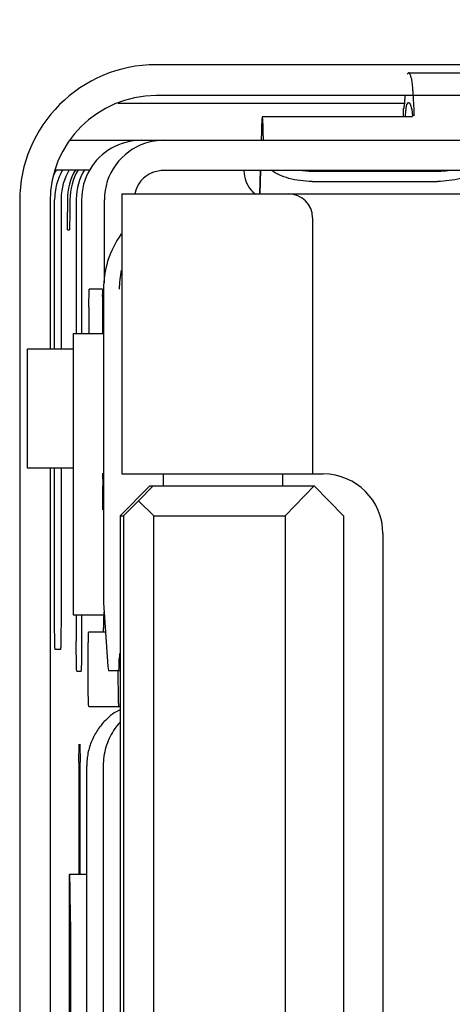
# Model space of a CAD drawing. Header units: inches. Extents: x 0 to 22, y 0 to 17.
# Tile 6 of 26: x 3.889 to 4.103, y 7.589 to 8.077. Entities that reach past the tile are written whole.
import ezdxf

# ---------------------------------------------------------------- set-up
doc = ezdxf.new("R2010")
doc.units = ezdxf.units.IN
doc.header["$LTSCALE"] = 1.21
doc.header["$MEASUREMENT"] = 0
doc.layers.get('0').update_dxf_attribs({"linetype": 'CONTINUOUS'})
doc.layers.add('DIMENSIONS', color=7, linetype='CONTINUOUS')
doc.styles.get("Standard").update_dxf_attribs({"font": 'txt', "width": 0.8})
doc.dimstyles.new('DIMSTYLE_1', dxfattribs={"dimtxt": 0.125, "dimasz": 0.18, "dimexe": 0.18, "dimexo": 0.0625, "dimgap": 0.09, "dimtad": 0, "dimtih": 1, "dimtoh": 1, "dimlfac": 0.6666666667, "dimzin": 4, "dimdsep": 46, "dimtxsty": 'STANDARD', "dimblk": '_FILLED', "dimblk1": '_FILLED', "dimblk2": '_FILLED', "dimcen": 0.09, "dimadec": 0, "dimazin": 0, "dimtp": 0.01, "dimtm": 0.01, "dimtfac": 1, "dimtofl": 0, "dimtmove": 0, "dimatfit": 3, "dimldrblk": '_FILLED', "dimfxl": 1, "dimtolj": 1, "dimtzin": 4, "dimarcsym": 0})

# ---------------------------------------------------------------- blocks, each defined once
blk = doc.blocks.new('*D8')
at = {"layer": 'DIMENSIONS', "color": 2, "linetype": 'CONTINUOUS'}
for p, q in [((4.3651851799, 9.0754344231), (4.3651851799, 12.3992117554)), ((4.228647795, 8.9109333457), (4.3651851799, 9.0754344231)), ((4.228647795, 7.835941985), (4.228647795, 8.9109333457))]:
    blk.add_line(p, q, dxfattribs=at)
at = {"layer": 'DIMENSIONS', "color": 2, "linetype": 'CONTINUOUS', "insert": (4.3026851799, 12.4617117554), "char_height": 0.125, "width": 0.925, "attachment_point": 1, "rotation": 90, "line_spacing_factor": 0.9}
blk.add_mtext('.09{\\Ftxt.shx;\\W1.000000;\\H0.125000; }[2.4]', dxfattribs=at)
blk = doc.blocks.new('_FILLED')
at = {"color": 0, "linetype": 'BYBLOCK'}
blk.add_solid([(0, 0), (-1, 0.1736111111), (-1, -0.1736111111)], dxfattribs=at)
blk = doc.blocks.new('*D13')
at = {"layer": 'DIMENSIONS', "color": 2, "linetype": 'CONTINUOUS'}
blk.add_line((3.8264284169, 7.5895024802), (2.5778585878, 7.5895024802), dxfattribs=at)
at = {"layer": 'DIMENSIONS', "color": 2, "linetype": 'CONTINUOUS', "insert": (2.5153585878, 7.6520024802), "char_height": 0.125, "width": 1.125, "attachment_point": 3, "line_spacing_factor": 0.9}
blk.add_mtext('2.45{\\Ftxt.shx;\\W1.000000;\\H0.125000; }[62.3]', dxfattribs=at)
blk = doc.blocks.new('*D14')
at = {"layer": 'DIMENSIONS', "color": 2, "linetype": 'CONTINUOUS'}
blk.add_line((4.0259284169, 4.0376374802), (2.5778585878, 4.0376374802), dxfattribs=at)
at = {"layer": 'DIMENSIONS', "color": 2, "linetype": 'CONTINUOUS', "insert": (2.5153585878, 4.1001374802), "char_height": 0.125, "width": 1.225, "attachment_point": 3, "line_spacing_factor": 0.9}
blk.add_mtext('4.82{\\Ftxt.shx;\\W1.000000;\\H0.125000; }[122.5]', dxfattribs=at)

msp = doc.modelspace()

# ---------------------------------------------------------------- linework, layer by layer
at = {"color": 7, "linetype": 'CONTINUOUS'}
for p, q in [((4.4649284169, 8.0545024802), (3.9564284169, 8.0545024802)), ((4.0814634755, 8.050567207), (4.0807077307, 8.0497975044)), ((4.0814634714, 8.0505672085), (4.1405088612, 8.0505672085)), ((4.4649284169, 8.0392024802), (3.9564284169, 8.0392024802)), ((4.0793870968, 8.0353514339), (3.9376899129, 8.0353514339)), ((4.0788425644, 8.0327697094), (4.0788425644, 8.0287004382)), ((4.0789115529, 8.0327172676), (4.0788425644, 8.0327697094)), ((4.0807077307, 8.0350337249), (4.0814634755, 8.0358034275)), ((4.0830266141, 8.0325068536), (4.0834862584, 8.0290687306)), ((4.0834849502, 8.0287004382), (4.0090709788, 8.0287004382)), ((4.0085886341, 8.0215797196), (4.0084460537, 8.0170443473)), ((4.0096959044, 8.0170443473), (4.0095533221, 8.0215797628)), ((3.913691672, 8.0170443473), (4.4711078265, 8.0170443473)), ((3.9238737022, 8.0022805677), (3.9063957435, 8.0022805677)), ((3.9603652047, 8.0022805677), (4.4711078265, 8.0022805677)), ((4.0079819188, 8.0022805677), (4.0076106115, 7.9904695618)), ((4.0081962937, 8.0022805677), (4.0078249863, 7.9904695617)), ((4.0337931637, 8.0018044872), (4.095790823, 8.0018044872)), ((4.03373957, 7.9966901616), (4.0957372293, 7.9966901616)), ((3.9062108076, 7.9136978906), (3.9062108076, 7.9875167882)), ((3.9093835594, 7.9875167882), (3.9093835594, 7.9136978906)), ((3.9125134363, 7.9875167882), (3.9125134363, 7.9816112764)), ((3.9137996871, 7.9875167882), (3.9137996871, 7.9816112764)), ((3.916929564, 7.9875167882), (3.916929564, 7.9212977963)), ((3.9195554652, 7.9875167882), (3.9195554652, 7.9212977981)), ((3.9308425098, 7.9464639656), (3.9308425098, 7.9875167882)), ((3.9394442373, 7.9904695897), (3.9394441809, 7.8516900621)), ((3.9394442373, 7.9904695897), (4.5805696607, 7.9904693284)), ((3.8889284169, 7.9870024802), (3.8889284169, 7.1920024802)), ((3.9039284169, 7.9867024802), (3.9039284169, 7.9136978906)), ((3.9125605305, 7.9753476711), (3.9125134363, 7.9816112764)), ((3.9137996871, 7.9816112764), (3.9136389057, 7.9727530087)), ((4.0339324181, 7.9786585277), (4.0339323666, 7.8516900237)), ((3.9126742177, 7.9727530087), (3.9125605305, 7.9753476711)), ((3.9126742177, 7.9727530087), (3.9136389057, 7.9727530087)), ((3.9230821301, 7.9343671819), (3.9232429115, 7.9432254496)), ((3.9298778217, 7.9432254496), (3.9232429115, 7.9432254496)), ((3.9298778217, 7.9432254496), (3.9299915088, 7.9406307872)), ((3.9303996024, 7.9432254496), (3.9303996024, 7.7878173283)), ((3.9230821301, 7.9343671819), (3.9230821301, 7.9225561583)), ((3.930038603, 7.9225561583), (3.930038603, 7.9343671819)), ((3.915335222, 7.9212977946), (3.9153352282, 7.7819277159)), ((3.9153375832, 7.9212977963), (3.930034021, 7.9212977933)), ((3.8927663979, 7.8546427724), (3.8927663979, 7.9136978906)), ((3.892766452, 7.9136978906), (3.9153352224, 7.9136978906)), ((3.915335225, 7.8546427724), (3.892766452, 7.8546427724)), ((3.9039284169, 7.8546427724), (3.9039284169, 7.3231467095)), ((3.9062108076, 7.7795465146), (3.9062108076, 7.8546427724)), ((3.9093835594, 7.8546427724), (3.9093835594, 7.7795465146)), ((3.9299915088, 7.85204811), (3.930038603, 7.8457845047)), ((3.9394441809, 7.8516900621), (4.0392506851, 7.8516900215)), ((3.9601297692, 7.8457845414), (3.9601297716, 7.8516900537)), ((4.0191848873, 7.8457845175), (4.0191848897, 7.8516900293)), ((3.930038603, 7.8339734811), (3.930038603, 7.8457845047)), ((3.9386541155, 7.8310207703), (3.9534154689, 7.8457845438)), ((3.9478301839, 7.8384026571), (3.9550768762, 7.8457845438)), ((3.9534154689, 7.8457845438), (4.0347881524, 7.8457845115)), ((4.0347881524, 7.8457845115), (4.0202947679, 7.8310207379)), ((4.0347881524, 7.8457845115), (4.0492815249, 7.8310207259)), ((3.9403155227, 7.8310207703), (3.9478301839, 7.8384026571)), ((3.9553448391, 7.8310207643), (3.9478301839, 7.8384026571)), ((3.9386541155, 7.8310207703), (3.9386539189, 7.3467688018)), ((3.9386541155, 7.8310207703), (3.9403155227, 7.8310207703)), ((3.9403155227, 7.8310207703), (3.9403153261, 7.3467688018)), ((3.9553446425, 7.3467687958), (3.9553448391, 7.8310207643)), ((3.9553448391, 7.8310207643), (4.0202947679, 7.8310207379)), ((4.0202947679, 7.8310207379), (4.0202945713, 7.3467687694)), ((4.0492815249, 7.8310207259), (4.0492813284, 7.3467687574)), ((4.0687795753, 7.8221624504), (4.0687793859, 7.3556270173)), ((3.9304017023, 7.7878196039), (3.9304005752, 7.7877893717)), ((3.9304005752, 7.7877893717), (3.932536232, 7.756261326)), ((3.9063754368, 7.7659249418), (3.9062108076, 7.7795465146)), ((3.9153375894, 7.7819277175), (3.9307976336, 7.78192772)), ((3.916929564, 7.7819277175), (3.916929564, 7.7688277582)), ((3.9195554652, 7.7819277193), (3.9195554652, 7.7688277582)), ((3.9231384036, 7.773441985), (3.931372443, 7.773441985)), ((3.9170941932, 7.7552061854), (3.916929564, 7.7688277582)), ((3.9064787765, 7.7647827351), (3.9063754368, 7.7659249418)), ((3.9091155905, 7.7647827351), (3.9064787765, 7.7647827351)), ((3.9381494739, 7.755978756), (3.9382252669, 7.7601545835)), ((3.9171975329, 7.7540639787), (3.9170941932, 7.7552061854)), ((3.9171975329, 7.7540639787), (3.9192874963, 7.7540639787)), ((3.932536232, 7.756261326), (3.9328136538, 7.7542490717)), ((3.9328136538, 7.7542490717), (3.9386540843, 7.7542490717)), ((3.9380736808, 7.7542490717), (3.9381494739, 7.755978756)), ((3.9231384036, 7.7365325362), (3.9230233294, 7.7376558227)), ((3.9231384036, 7.7365325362), (3.9386540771, 7.7365325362)), ((3.9182211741, 7.7089059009), (3.9183819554, 7.7177641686)), ((3.9186499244, 7.7177641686), (3.9188107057, 7.7089059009)), ((3.9182211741, 7.7089059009), (3.9182211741, 7.6534102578)), ((3.9188107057, 7.6534102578), (3.9188107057, 7.7089059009)), ((3.9220889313, 7.4707845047), (3.9220889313, 7.7070049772)), ((3.9302681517, 7.7070049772), (3.9302681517, 7.4707845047)), ((3.9135939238, 7.6534098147), (3.9134691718, 7.6523904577)), ((3.9134691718, 7.6523904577), (3.9134691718, 7.5253993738)), ((3.9135937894, 7.6534102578), (3.9220889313, 7.6534102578)), ((3.9140225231, 7.6297882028), (3.9140225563, 7.5480016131))]:
    msp.add_line(p, q, dxfattribs=at)
for centre, radius, start, end in [((3.9564284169, 7.9870024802), 0.0675, 90, 180), ((3.9564284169, 7.9867024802), 0.0525, 90, 180), ((4.0562410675, 8.0261724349), 0.0275243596, 13.3052342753, 14.0330993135), ((3.9490809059, 7.98752057), 0.0295238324, 90.0053286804, 149.6489494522), ((3.9603876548, 7.9873875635), 0.0296567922, 90.0433727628, 108.02051508), ((3.9603710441, 7.9875178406), 0.0295278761, 108.0680673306, 180.0020420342), ((3.9326594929, 7.9874911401), 0.0295849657, 149.6517492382, 155.9195642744), ((3.9357405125, 7.9875175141), 0.029529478, 149.6481548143, 161.9455526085), ((3.9389314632, 7.9875136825), 0.0295473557, 149.6594343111, 178.6620341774), ((3.9420668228, 7.9875120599), 0.0295529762, 149.6622299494, 179.990833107), ((3.9433531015, 7.9875120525), 0.0295530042, 149.6621037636, 179.9908188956), ((3.9464801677, 7.9875128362), 0.0295501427, 149.6608038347, 179.2016139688), ((3.9491088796, 7.9875120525), 0.0295530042, 149.6621037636, 179.9908188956), ((4.0337496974, 8.0479347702), 0.0461303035, 261.9540005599, 270.0539869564), ((3.9603630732, 7.9875230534), 0.0147563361, 112.6822248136, 168.2502191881), ((4.0152861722, 8.0022812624), 0.0153589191, 181.626644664, 220.1799647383), ((3.9358958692, 7.9874909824), 0.0296854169, 161.9897960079, 178.9987197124), ((4.0152548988, 8.0022518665), 0.01531597, 220.1714287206, 224.9904163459), ((3.935318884, 7.9875165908), 0.0291080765, 179.0292727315, 179.9996115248), ((3.9385180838, 7.9875164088), 0.0291345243, 178.6484120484, 179.9992539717), ((3.9460258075, 7.9875166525), 0.0290962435, 179.1966612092, 179.9997328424), ((4.0152692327, 8.0022712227), 0.0153397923, 225.0036957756, 231.3930325), ((4.0221213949, 7.9786585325), 0.0118110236, 359.99997674, 89.9999767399), ((3.9854530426, 7.9433125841), 0.0472278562, 168.4385403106, 180.1057103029), ((3.6723665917, 7.9360714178), 0.2576652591, 0.3806635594, 1.0138978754), ((3.4818942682, 7.9344434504), 0.4481443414, 359.9902489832, 0.4270063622), ((4.4041907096, 7.9225577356), 0.4811085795, 180.0001878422, 180.1519971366), ((3.4489372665, 7.9225577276), 0.4811013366, 359.847682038, 359.9998131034), ((4.0392514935, 7.8221624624), 0.0295275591, 359.99997674, 89.9533387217), ((3.9619392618, 7.7597227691), 0.0237179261, 172.7333541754, 178.9568012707), ((4.9396068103, 7.7549687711), 1.0020419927, 180.041753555, 180.1777197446), ((3.9618108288, 7.707591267), 0.0313870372, 145.1347129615, 147.2640450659), ((3.9612223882, 7.7080260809), 0.0306556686, 137.8746657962, 145.1728084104)]:
    msp.add_arc(centre, radius, start, end, dxfattribs=at)
msp.add_ellipse((3.946462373, 7.7070049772), major_axis=(0, 0.0295275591), ratio=0.7952748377, start_param=0.3396826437, end_param=0.7002383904, dxfattribs=at)
for points, knots in [([(4.0830266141, 8.0472706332), (4.0829654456, 8.0475290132), (4.0828444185, 8.0480121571), (4.0826509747, 8.0486827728), (4.0824578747, 8.0492510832), (4.0822652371, 8.0497177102), (4.0820729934, 8.0500830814), (4.0819029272, 8.0503191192), (4.0817629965, 8.0504505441), (4.0816381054, 8.0505354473), (4.0815308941, 8.050567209), (4.0814634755, 8.0505672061)], [0, 0, 0, 0, 0.2105918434, 0.3949618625, 0.5534137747, 0.6864402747, 0.7948975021, 0.8804060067, 0.9155717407, 0.9465286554, 1, 1, 1, 1]), ([(4.0843313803, 8.0291709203), (4.0842383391, 8.0314405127), (4.0840938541, 8.0346583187), (4.0838677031, 8.0386962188), (4.0837068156, 8.0411593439), (4.0835450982, 8.043239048), (4.0833828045, 8.0449316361), (4.0832397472, 8.0460981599), (4.0831193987, 8.0468342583), (4.0830583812, 8.047136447), (4.0830266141, 8.0472706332)], [0, 0, 0, 0, 0.3752918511, 0.5321575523, 0.6681708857, 0.7831051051, 0.8767817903, 0.9490906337, 0.9772172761, 1, 1, 1, 1]), ([(4.0796574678, 8.0391257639), (4.0796299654, 8.0386415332), (4.0795753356, 8.0377339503), (4.0794872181, 8.0364650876), (4.0793986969, 8.0353811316), (4.0793099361, 8.0344838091), (4.0792318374, 8.033853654), (4.0791668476, 8.0334443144), (4.0791217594, 8.0332075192), (4.0790771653, 8.0330181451), (4.0790325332, 8.0328749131), (4.0789898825, 8.0327785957), (4.0789526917, 8.0327315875), (4.0789331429, 8.0327219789)], [0, 0, 0, 0, 0.22474588, 0.4213137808, 0.5893771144, 0.728682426, 0.8391340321, 0.883535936, 0.9207350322, 0.9507723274, 0.9737487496, 0.989906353, 1, 1, 1, 1]), ([(4.0799331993, 8.0288665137), (4.0799899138, 8.0296647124), (4.0800772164, 8.0307915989), (4.0802132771, 8.0321982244), (4.0803087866, 8.0330417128), (4.0804040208, 8.0337431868), (4.0804989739, 8.0343021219), (4.0805825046, 8.0346782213), (4.0806531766, 8.0349059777), (4.0806890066, 8.0349955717), (4.0807077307, 8.0350337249)], [0, 0, 0, 0, 0.3854001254, 0.5443118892, 0.6806012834, 0.7942239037, 0.8851950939, 0.9536401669, 0.9795309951, 1, 1, 1, 1]), ([(4.0814634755, 8.0358034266), (4.0815271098, 8.0358034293), (4.081668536, 8.0357637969), (4.0818568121, 8.0356099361), (4.0820401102, 8.0353705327), (4.0822224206, 8.0350421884), (4.0824050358, 8.0346235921), (4.0825880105, 8.0341136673), (4.0827712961, 8.0335120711), (4.0828860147, 8.0330784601), (4.0829439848, 8.0328466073)], [0, 0, 0, 0, 0.0556167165, 0.1230198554, 0.2092908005, 0.3178771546, 0.4504940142, 0.6080635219, 0.7911212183, 1, 1, 1, 1]), ([(4.009070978, 8.0287004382), (4.009056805, 8.0287004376), (4.0090265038, 8.0286546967), (4.009002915, 8.0285714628), (4.00897087, 8.028425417), (4.0089264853, 8.0281250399), (4.0088728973, 8.0276051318), (4.0088139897, 8.0268168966), (4.0087550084, 8.0258080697), (4.0086970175, 8.0245842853), (4.0086402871, 8.0231508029), (4.0086058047, 8.0221259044), (4.0085886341, 8.0215797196)], [0, 0, 0, 0, 0.0059405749, 0.0186638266, 0.0390083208, 0.0671179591, 0.1467309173, 0.2573979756, 0.3987076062, 0.5701716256, 0.770954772, 1, 1, 1, 1]), ([(4.0095533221, 8.0215797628), (4.0095361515, 8.0221259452), (4.0095016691, 8.0231508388), (4.0094449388, 8.0245843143), (4.009386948, 8.0258080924), (4.0093279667, 8.0268169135), (4.0092690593, 8.0276051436), (4.0092154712, 8.0281250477), (4.0091710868, 8.0284254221), (4.0091390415, 8.028571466), (4.0091154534, 8.0286546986), (4.0090851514, 8.0287004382), (4.0090709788, 8.0287004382)], [0, 0, 0, 0, 0.229045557, 0.4298289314, 0.6012930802, 0.7426027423, 0.8532697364, 0.9328825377, 0.9609920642, 0.9813364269, 0.9940595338, 1, 1, 1, 1]), ([(4.0086639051, 8.0171319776), (4.0086785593, 8.0175673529), (4.0087079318, 8.0183838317), (4.0087560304, 8.0195249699), (4.0088052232, 8.0204984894), (4.0088546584, 8.0212991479), (4.0089051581, 8.0219274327), (4.0089524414, 8.022373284), (4.008999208, 8.0226438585), (4.009033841, 8.0227595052), (4.0090593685, 8.0227949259), (4.0090709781, 8.0227949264)], [0, 0, 0, 0, 0.229466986, 0.4303502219, 0.6016771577, 0.742790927, 0.8532597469, 0.9327186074, 0.9811081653, 0.9938845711, 1, 1, 1, 1]), ([(4.0090709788, 8.0227949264), (4.0090825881, 8.0227949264), (4.0091081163, 8.0227595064), (4.0091427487, 8.0226438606), (4.0091895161, 8.022373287), (4.009236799, 8.0219274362), (4.009287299, 8.0212991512), (4.0093367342, 8.0204984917), (4.0093859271, 8.0195249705), (4.0094340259, 8.01838383), (4.0094633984, 8.0175673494), (4.0094780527, 8.0171319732)], [0, 0, 0, 0, 0.0061153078, 0.0188915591, 0.0672808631, 0.1467395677, 0.2572083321, 0.3983221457, 0.5696492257, 0.7705326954, 1, 1, 1, 1]), ([(3.9546726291, 8.001138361), (3.9555717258, 8.0015136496), (3.9574457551, 8.0020838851), (3.9593947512, 8.0022805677), (3.9603652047, 8.0022805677)], [0, 0, 0, 0, 0.5009831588, 1, 1, 1, 1]), ([(4.03373957, 7.9966901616), (4.0317576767, 7.9966901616), (4.02787549, 7.9969319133), (4.0223569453, 7.9980015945), (4.017512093, 7.9997068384), (4.0146946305, 8.0013351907), (4.0135169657, 8.0022571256)], [0, 0, 0, 0, 0.2791727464, 0.5462253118, 0.7893254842, 1, 1, 1, 1]), ([(4.1156097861, 8.0022571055), (4.1144871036, 8.0013327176), (4.1117578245, 7.9996985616), (4.1070160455, 7.9979959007), (4.1015628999, 7.99692896), (4.0977112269, 7.9966901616), (4.0957372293, 7.9966901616)], [0, 0, 0, 0, 0.2079795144, 0.4498190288, 0.7176932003, 1, 1, 1, 1]), ([(4.095790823, 8.0018044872), (4.0963367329, 8.0018044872), (4.0984999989, 8.0018425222), (4.1006611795, 8.0020289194), (4.1022623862, 8.0022585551)], [0, 0, 0, 0, 0.25232728, 1, 1, 1, 1]), ([(3.9391701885, 7.970623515), (3.9362547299, 7.9665179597), (3.931844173, 7.9576569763), (3.9304005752, 7.947895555), (3.9304005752, 7.9432254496)], [0, 0, 0, 0, 0.5188200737, 1, 1, 1, 1]), ([(3.9303065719, 7.773441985), (3.9303123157, 7.773441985), (3.9303257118, 7.7734567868), (3.9303367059, 7.7734878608), (3.9303507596, 7.7735392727), (3.9303705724, 7.7736460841), (3.9303943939, 7.7738302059), (3.9304208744, 7.7741099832), (3.930447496, 7.7744683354), (3.930473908, 7.7749043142), (3.9304999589, 7.7754169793), (3.9305255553, 7.7760048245), (3.9305506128, 7.7766660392), (3.9305847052, 7.7776888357), (3.930624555, 7.7791360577), (3.9306673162, 7.78106355), (3.9306920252, 7.7824332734), (3.9307039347, 7.7831579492)], [0, 0, 0, 0, 0.0017694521, 0.0051982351, 0.0105742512, 0.0179538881, 0.0387686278, 0.0676542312, 0.1045662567, 0.149446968, 0.2022147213, 0.2627013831, 0.3307139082, 0.4060584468, 0.5779656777, 0.7767209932, 1, 1, 1, 1]), ([(3.9093835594, 7.7795465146), (3.9093835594, 7.7785883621), (3.9093801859, 7.7767049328), (3.9093677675, 7.7743845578), (3.9093526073, 7.7726082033), (3.9093391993, 7.771369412), (3.9093237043, 7.7702099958), (3.9093062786, 7.7691407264), (3.9092870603, 7.768171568), (3.909266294, 7.7673115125), (3.9092442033, 7.7665687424), (3.9092239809, 7.7660266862), (3.9092067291, 7.7656574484), (3.9091943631, 7.7654305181), (3.9091818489, 7.765237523), (3.9091693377, 7.76507894), (3.9091567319, 7.7649546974), (3.9091447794, 7.7648659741), (3.9091334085, 7.7648128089), (3.9091244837, 7.7647891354), (3.9091182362, 7.7647827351), (3.9091155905, 7.7647827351)], [0, 0, 0, 0, 0.1945466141, 0.3824177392, 0.4711424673, 0.5552366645, 0.633960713, 0.7065750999, 0.7723732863, 0.8307801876, 0.8812539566, 0.9232536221, 0.9409161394, 0.9563056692, 0.9694000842, 0.9801780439, 0.9886198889, 0.9947102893, 0.9984493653, 0.9994628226, 1, 1, 1, 1]), ([(3.9230233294, 7.7376558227), (3.9230007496, 7.7381102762), (3.9229626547, 7.7391806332), (3.9228955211, 7.7418881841), (3.9228518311, 7.745113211), (3.9228212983, 7.7487576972), (3.9228066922, 7.7518325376), (3.9228018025, 7.7550030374), (3.9228067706, 7.7581730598), (3.922821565, 7.7612464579), (3.9228419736, 7.7637044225), (3.9228632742, 7.765552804), (3.922880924, 7.7668255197), (3.9229004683, 7.7680084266), (3.9229217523, 7.7690922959), (3.9229446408, 7.7700688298), (3.9229688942, 7.7709308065), (3.9229943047, 7.7716718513), (3.9230173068, 7.7722109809), (3.9230367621, 7.772577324), (3.923050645, 7.7728020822), (3.9230646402, 7.7729930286), (3.9230786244, 7.7731498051), (3.9230926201, 7.7732724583), (3.9231060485, 7.773360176), (3.9231185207, 7.7734124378), (3.9231287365, 7.7734360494), (3.9231355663, 7.773441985), (3.9231384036, 7.773441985)], [0, 0, 0, 0, 0.0381266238, 0.0897381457, 0.2269412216, 0.3083750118, 0.3951290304, 0.4845908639, 0.5740380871, 0.6607519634, 0.7421201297, 0.7800028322, 0.8156420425, 0.8487738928, 0.8791345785, 0.906479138, 0.9306220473, 0.9513897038, 0.9686089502, 0.9758370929, 0.9821291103, 0.9874781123, 0.9918776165, 0.9953220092, 0.9978079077, 0.9993398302, 0.9997622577, 1, 1, 1, 1]), ([(3.9195554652, 7.7688277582), (3.9195554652, 7.7678696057), (3.9195520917, 7.7659861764), (3.9195396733, 7.7636658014), (3.9195245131, 7.7618894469), (3.919511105, 7.7606506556), (3.9194956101, 7.7594912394), (3.9194781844, 7.75842197), (3.9194589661, 7.7574528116), (3.9194381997, 7.7565927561), (3.919416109, 7.755849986), (3.9193958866, 7.7553079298), (3.9193786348, 7.754938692), (3.9193662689, 7.7547117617), (3.9193537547, 7.7545187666), (3.9193412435, 7.7543601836), (3.9193286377, 7.754235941), (3.9193166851, 7.7541472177), (3.9193053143, 7.7540940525), (3.9192963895, 7.754070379), (3.9192901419, 7.7540639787), (3.9192874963, 7.7540639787)], [0, 0, 0, 0, 0.1945466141, 0.3824177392, 0.4711424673, 0.5552366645, 0.633960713, 0.7065750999, 0.7723732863, 0.8307801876, 0.8812539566, 0.9232536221, 0.9409161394, 0.9563056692, 0.9694000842, 0.9801780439, 0.9886198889, 0.9947102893, 0.9984493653, 0.9994628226, 1, 1, 1, 1]), ([(3.9375696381, 7.7518606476), (3.9375728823, 7.7508207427), (3.9375824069, 7.7488044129), (3.9376027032, 7.7463333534), (3.9376239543, 7.7444743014), (3.9376415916, 7.7431937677), (3.9376611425, 7.7420033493), (3.9376824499, 7.7409123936), (3.9377053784, 7.7399293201), (3.9377296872, 7.7390614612), (3.9377551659, 7.7383152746), (3.9377782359, 7.7377723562), (3.9377977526, 7.7374034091), (3.9378116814, 7.7371770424), (3.9378257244, 7.7369847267), (3.9378397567, 7.7368268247), (3.9378538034, 7.7367032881), (3.937867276, 7.7366149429), (3.9378797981, 7.7365623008), (3.937890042, 7.7365385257), (3.9378969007, 7.7365325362), (3.937899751, 7.7365325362)], [0, 0, 0, 0, 0.2033396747, 0.3942683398, 0.4831957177, 0.5668744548, 0.644682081, 0.7159962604, 0.7802356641, 0.8369599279, 0.8857595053, 0.9262258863, 0.9432136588, 0.9580014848, 0.9705730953, 0.9809131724, 0.9890084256, 0.9948507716, 0.9984505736, 0.9994426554, 1, 1, 1, 1]), ([(3.9313302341, 7.7295843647), (3.9306351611, 7.7288850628), (3.9292969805, 7.7273951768), (3.9274932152, 7.7249540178), (3.9258986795, 7.7223007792), (3.9245485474, 7.7194668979), (3.9234664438, 7.7164850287), (3.9226788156, 7.7133872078), (3.9221985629, 7.7102145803), (3.9220889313, 7.7080742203), (3.9220889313, 7.7070049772)], [0, 0, 0, 0, 0.1182657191, 0.2397604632, 0.3635575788, 0.4889868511, 0.6157044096, 0.7434443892, 0.8717466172, 1, 1, 1, 1]), ([(3.9354089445, 7.7245643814), (3.9337614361, 7.7220017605), (3.9318159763, 7.7177362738), (3.9304987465, 7.7116961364), (3.9302681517, 7.70856815), (3.9302681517, 7.7070049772)], [0, 0, 0, 0, 0.4938309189, 0.7466151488, 1, 1, 1, 1]), ([(3.9140225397, 7.6297882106), (3.9140225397, 7.6313228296), (3.9140172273, 7.6343359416), (3.9139936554, 7.6387097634), (3.9139556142, 7.6427420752), (3.9139041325, 7.646274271), (3.9138508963, 7.6488456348), (3.9137989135, 7.6505494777), (3.9137646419, 7.6515448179), (3.9137196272, 7.6523055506), (3.9136979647, 7.6529103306), (3.9136332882, 7.6531764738), (3.9136345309, 7.6534103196), (3.9135939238, 7.6534100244)], [0, 0, 0, 0, 0.1947736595, 0.3824209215, 0.5551424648, 0.7065406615, 0.8308770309, 0.8813098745, 0.9232950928, 0.9564044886, 0.9803100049, 0.9948460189, 1, 1, 1, 1])]:
    msp.add_open_spline(points, degree=3, knots=knots, dxfattribs=at)
msp.add_open_spline([(4.0789331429, 8.0327219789), (4.0789264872, 8.0327187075), (4.0789189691, 8.0327166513), (4.0789115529, 8.0327166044)], degree=3, dxfattribs=at)

# ---------------------------------------------------------------- dimensions: what is measured, and where the dimension line sits
at = {"layer": 'DIMENSIONS', "color": 2, "linetype": 'CONTINUOUS'}
for feature_location, offset, origin, picture, middle in [((4.228647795, 7.835941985), (0.13653738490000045, 4.5632697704), (4.0884284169, 7.773441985), '*D8', (4.3651851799, 12.9242117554)), ((4.0259284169, 4.0376374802), (-1.4480698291, 0), (4.0884284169, 11.2690024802), '*D14', (1.6528585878, 4.0376374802)), ((3.8264284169, 7.5895024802), (-1.2485698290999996, 0), (3.8889284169, 11.2690024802), '*D13', (1.7028585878, 7.5895024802))]:
    dim = msp.add_ordinate_dim(feature_location=feature_location, offset=offset, dtype=0, origin=origin, dimstyle='DIMSTYLE_1', dxfattribs=at)
    dim.commit()
    dim.dimension.update_dxf_attribs({"geometry": picture, "text_midpoint": middle})

doc.saveas('drawing.dxf')
